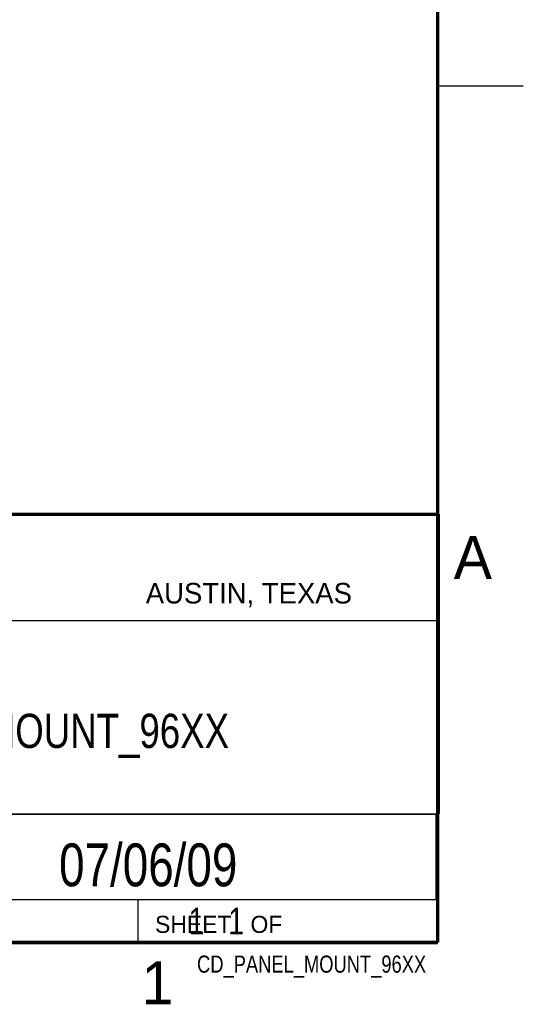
# Model space of a CAD drawing. Header units: inches. Extents: x 0 to 34, y 0 to 22.
# Tile 10 of 12: x 31.1 to 34, y 0.1 to 5.9. Entities that reach past the tile are written whole.
import ezdxf
from ezdxf.enums import TextEntityAlignment as Align

# ---------------------------------------------------------------- set-up
doc = ezdxf.new("R2010")
doc.units = ezdxf.units.IN
doc.header["$LTSCALE"] = 1.87
doc.header["$MEASUREMENT"] = 0
doc.layers.get('0').update_dxf_attribs({"linetype": 'CONTINUOUS'})
doc.styles.get("Standard").update_dxf_attribs({"font": 'txt', "width": 0.8})

msp = doc.modelspace()

# ---------------------------------------------------------------- linework, layer by layer
at = {"color": 2, "linetype": 'CONTINUOUS'}
for p, q in [((33.5, 5.5), (34, 5.5)), ((28.3793, 3.0003), (33.5093, 3.0003)), ((33.5093, 3.0003), (33.5093, 1.2503)), ((28.7231, 2.38), (33.5, 2.38)), ((28.3793, 1.2503), (33.5093, 1.2503)), ((30.13, 1.2499), (33.49, 1.2499)), ((33.49, 1.2499), (33.49, 0.7499)), ((28.38, 0.75), (33.5, 0.75)), ((30.13, 0.7499), (33.49, 0.7499)), ((31.75, 0.75), (33.5, 0.75)), ((31.75, 0.75), (31.75, 0.5)), ((33.5, 0.75), (33.5, 0.5)), ((31.75, 0.5), (33.5, 0.5)), ((32.4953, 0.5017), (33.4953, 0.5017)), ((32.4953, 0.5017), (32.4953, 0.5012)), ((32.4953, 0.5012), (33.4953, 0.5012)), ((33.4953, 0.5017), (33.4953, 0.5012))]:
    msp.add_line(p, q, dxfattribs=at)
at = {"color": 7, "linetype": 'CONTINUOUS', "const_width": 0.02}
for points in [[(33.5, 0.5), (33.5, 21.5)], [(25.58, 3), (33.5, 3)], [(0.5, 0.5), (33.5, 0.5)]]:
    msp.add_lwpolyline(points, dxfattribs=at)

# ---------------------------------------------------------------- texts
at = {"color": 2, "linetype": 'CONTINUOUS'}
for s, height, p in [('A', 0.25, (33.5939, 2.6228)), ('AUSTIN, TEXAS', 0.12, (31.7957, 2.479)), ('SHEET   OF', 0.1, (31.8499, 0.5557)), ('1', 0.25, (31.7706, 0.139))]:
    msp.add_text(s, height=height, dxfattribs=at).set_placement(p)
at = {"color": 7, "linetype": 'CONTINUOUS', "width": 0.8}
for s, height, p in [('CD_PANEL_MOUNT_96XX', 0.2, (30.9443, 1.6353)), ('07/06/09', 0.25, (31.81, 0.828))]:
    msp.add_text(s, height=height, dxfattribs=at).set_placement(p, align=Align.CENTER)
at = {"color": 2, "linetype": 'CONTINUOUS', "width": 0.8}
msp.add_text('CD_PANEL_MOUNT_96XX', height=0.1, dxfattribs=at).set_placement((33.4328, 0.3236), align=Align.RIGHT)
at = {"color": 7, "linetype": 'CONTINUOUS', "insert": (31.8125, 0.7031), "char_height": 0.15625, "width": 1.25, "attachment_point": 1}
msp.add_mtext('     1   1', dxfattribs=at)

doc.saveas('drawing.dxf')
